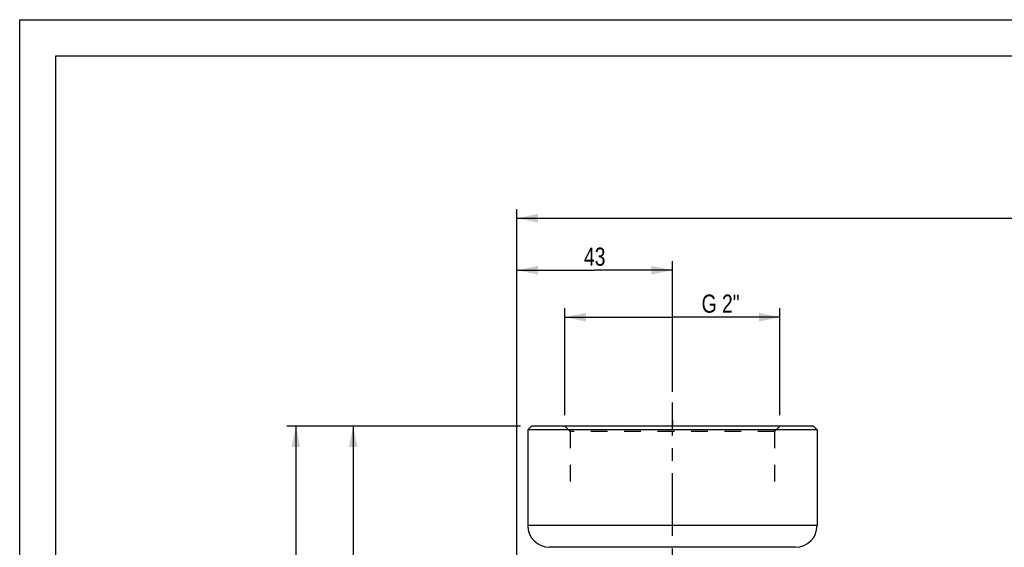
# Model space of a CAD drawing. Header units: millimetres. Extents: x 0 to 841, y 0 to 594.
# Tile 5 of 10: x 0 to 272, y 448 to 594. Entities that reach past the tile are written whole.
import ezdxf

# ---------------------------------------------------------------- set-up
doc = ezdxf.new("R2010")
doc.units = ezdxf.units.MM
doc.header["$LTSCALE"] = 46.2
doc.linetypes.add('CENTER', pattern=[0.6, 0.375, -0.075, 0.075, -0.075])
doc.linetypes.add('HIDDEN', pattern=[0.2, 0.1, -0.1])
doc.layers.get('0').update_dxf_attribs({"linetype": 'CONTINUOUS'})
for name, color, linetype in [('ASSI', 7, 'CONTINUOUS'), ('CURVE', 7, 'CONTINUOUS'), ('GEOM', 7, 'CONTINUOUS'), ('QUOTE', 7, 'CONTINUOUS')]:
    doc.layers.add(name, color=color, linetype=linetype)
doc.styles.get("Standard").update_dxf_attribs({"font": 'txt', "width": 0.8})
doc.dimstyles.new('DIMSTYLE_1', dxfattribs={"dimtxt": 5, "dimasz": 5.8, "dimexe": 1.25, "dimexo": 1.5, "dimtad": 1, "dimdec": 3, "dimdsep": 46, "dimtxsty": 'Standard', "dimblk": '_FILLED', "dimblk1": '_FILLED', "dimblk2": '_FILLED', "dimcen": 0.09, "dimadec": 3, "dimazin": 2, "dimtp": 0.3, "dimtm": 0.3, "dimtfac": 1, "dimtdec": 3, "dimtofl": 0, "dimtmove": 0, "dimatfit": 3, "dimldrblk": '_FILLED', "dimfxl": 1, "dimtolj": 1, "dimarcsym": 0})
doc.dimstyles.new('DIMSTYLE_2', dxfattribs={"dimtxt": 5, "dimasz": 5.8, "dimexe": 1.25, "dimexo": 1.5, "dimtad": 1, "dimdec": 3, "dimdsep": 46, "dimtxsty": 'Standard', "dimblk": '_FILLED', "dimblk1": '_FILLED', "dimblk2": '_FILLED', "dimcen": 0.09, "dimadec": 3, "dimazin": 2, "dimtp": 0.5, "dimtm": 0.5, "dimtfac": 1, "dimtdec": 3, "dimtofl": 0, "dimtmove": 0, "dimatfit": 3, "dimldrblk": '_FILLED', "dimfxl": 1, "dimtolj": 1, "dimarcsym": 0})
doc.dimstyles.new('DIMSTYLE_3', dxfattribs={"dimtxt": 5, "dimasz": 5.8, "dimexe": 1.25, "dimexo": 1.5, "dimtad": 1, "dimdec": 0, "dimdsep": 46, "dimtxsty": 'Standard', "dimblk": '_FILLED', "dimblk1": '_FILLED', "dimblk2": '_FILLED', "dimcen": 0.09, "dimadec": 0, "dimazin": 2, "dimtp": 0.5, "dimtm": 0.5, "dimtfac": 1, "dimtdec": 0, "dimtofl": 0, "dimtmove": 0, "dimatfit": 3, "dimldrblk": '_FILLED', "dimfxl": 1, "dimtolj": 1, "dimarcsym": 0})

# ---------------------------------------------------------------- blocks, each defined once
blk = doc.blocks.new('_FILLED')
at = {"color": 0, "linetype": 'ByBlock'}
blk.add_solid([(0, 0), (-1, 0.207), (-1, -0.207)], dxfattribs=at)
blk = doc.blocks.new('*D3')
at = {"layer": 'QUOTE', "color": 2, "linetype": 'Continuous'}
for p, q in [((138.55, 481.67), (89.73, 481.67)), ((92.23, 481.67), (92.23, 406.67)), ((92.23, 331.67), (92.23, 406.67)), ((128.55, 331.67), (89.73, 331.67))]:
    blk.add_line(p, q, dxfattribs=at)
at = {"layer": 'QUOTE', "color": 2, "linetype": 'Continuous', "xscale": 5.8, "yscale": 5.8, "zscale": 5.8}
for p, rotation in [((92.23, 481.67), 90), ((92.23, 331.67), 270)]:
    blk.add_blockref('_FILLED', p, dxfattribs=dict(at, rotation=rotation))
at = {"layer": 'QUOTE', "color": 2, "linetype": 'Continuous', "insert": (85.98, 406.67), "char_height": 5, "width": 15.5357, "attachment_point": 2, "rotation": 90, "line_spacing_factor": 0.9}
blk.add_mtext('150', dxfattribs=at)
blk = doc.blocks.new('*D4')
at = {"layer": 'QUOTE', "color": 2, "linetype": 'Continuous'}
for p, q in [((137.55, 373.76), (137.55, 541.62)), ((453.85, 392.88), (453.85, 541.62)), ((137.55, 539.12), (295.7, 539.12)), ((453.85, 539.12), (295.7, 539.12))]:
    blk.add_line(p, q, dxfattribs=at)
at = {"layer": 'QUOTE', "color": 2, "linetype": 'Continuous', "xscale": 5.8, "yscale": 5.8, "zscale": 5.8, "rotation": 180}
blk.add_blockref('_FILLED', (137.55, 539.12), dxfattribs=at)
at = {"layer": 'QUOTE', "color": 2, "linetype": 'Continuous', "xscale": 5.8, "yscale": 5.8, "zscale": 5.8}
blk.add_blockref('_FILLED', (453.85, 539.12), dxfattribs=at)
at = {"layer": 'QUOTE', "color": 2, "linetype": 'Continuous', "insert": (295.7, 545.37), "char_height": 5, "width": 15.5357, "attachment_point": 2, "line_spacing_factor": 0.9}
blk.add_mtext('316', dxfattribs=at)
blk = doc.blocks.new('*D5')
at = {"layer": 'QUOTE', "color": 2, "linetype": 'Continuous'}
for p, q in [((137.55, 373.76), (137.55, 527.26)), ((180.55, 491.17), (180.55, 527.26)), ((137.55, 524.76), (159.05, 524.76)), ((180.55, 524.76), (159.05, 524.76))]:
    blk.add_line(p, q, dxfattribs=at)
at = {"layer": 'QUOTE', "color": 2, "linetype": 'Continuous', "xscale": 5.8, "yscale": 5.8, "zscale": 5.8, "rotation": 180}
blk.add_blockref('_FILLED', (137.55, 524.76), dxfattribs=at)
at = {"layer": 'QUOTE', "color": 2, "linetype": 'Continuous', "xscale": 5.8, "yscale": 5.8, "zscale": 5.8}
blk.add_blockref('_FILLED', (180.55, 524.76), dxfattribs=at)
at = {"layer": 'QUOTE', "color": 2, "linetype": 'Continuous', "insert": (159.05, 531.01), "char_height": 5, "width": 11.25, "attachment_point": 2, "line_spacing_factor": 0.9}
blk.add_mtext('43', dxfattribs=at)
blk = doc.blocks.new('*D22')
at = {"layer": 'QUOTE', "color": 2, "linetype": 'Continuous'}
for p, q in [((150.8, 513.02), (150.8, 514.27)), ((150.8, 484.67), (150.8, 513.02)), ((210.3, 513.02), (210.3, 514.27)), ((210.3, 484.67), (210.3, 513.02)), ((150.8, 511.77), (180.55, 511.77)), ((210.3, 511.77), (180.55, 511.77))]:
    blk.add_line(p, q, dxfattribs=at)
at = {"layer": 'QUOTE', "color": 2, "linetype": 'Continuous', "xscale": 5.8, "yscale": 5.8, "zscale": 5.8, "rotation": 180}
blk.add_blockref('_FILLED', (150.8, 511.77), dxfattribs=at)
at = {"layer": 'QUOTE', "color": 2, "linetype": 'Continuous', "xscale": 5.8, "yscale": 5.8, "zscale": 5.8}
blk.add_blockref('_FILLED', (210.3, 511.77), dxfattribs=at)
at = {"layer": 'QUOTE', "color": 2, "linetype": 'Continuous', "insert": (193.88, 518.02), "char_height": 5, "width": 22.5, "attachment_point": 2, "line_spacing_factor": 0.9}
blk.add_mtext('G 2"', dxfattribs=at)
blk = doc.blocks.new('*D23')
at = {"layer": 'QUOTE', "color": 2, "linetype": 'Continuous'}
for p, q in [((138.55, 481.67), (73.88, 481.67)), ((76.38, 481.67), (76.38, 358.17)), ((76.38, 234.67), (76.38, 358.17)), ((199.05, 234.67), (73.88, 234.67))]:
    blk.add_line(p, q, dxfattribs=at)
at = {"layer": 'QUOTE', "color": 2, "linetype": 'Continuous', "xscale": 5.8, "yscale": 5.8, "zscale": 5.8}
for p, rotation in [((76.38, 481.67), 90), ((76.38, 234.67), 270)]:
    blk.add_blockref('_FILLED', p, dxfattribs=dict(at, rotation=rotation))
at = {"layer": 'QUOTE', "color": 2, "linetype": 'Continuous', "insert": (70.13, 358.72), "char_height": 5, "width": 17.6786, "attachment_point": 2, "rotation": 90, "line_spacing_factor": 0.9}
blk.add_mtext('247', dxfattribs=at)

msp = doc.modelspace()

# ---------------------------------------------------------------- linework, layer by layer
at = {"color": 7, "linetype": 'Continuous'}
for p, q in [((0, 0), (0, 594)), ((0, 594), (840, 594)), ((10, 10), (10, 584)), ((10, 584), (830, 584))]:
    msp.add_line(p, q, dxfattribs=at)
at = {"layer": 'ASSI', "color": 2, "linetype": 'CENTER'}
msp.add_line((180.5521, 423.5942), (180.5521, 488.1747), dxfattribs=at)
at = {"layer": 'CURVE', "color": 40, "linetype": 'Continuous'}
msp.add_line((180.5521, 483.1747), (180.5554, 481.6926), dxfattribs=at)
at = {"layer": 'GEOM', "color": 7, "linetype": 'Continuous'}
for p, q in [((140.5521, 480.6747), (141.5521, 481.6747)), ((140.5521, 480.6747), (140.5521, 454.1747)), ((220.5521, 480.6747), (140.5521, 480.6747)), ((219.5521, 481.6747), (141.5521, 481.6747)), ((220.5521, 480.6747), (219.5521, 481.6747)), ((220.5521, 480.6747), (220.5521, 454.1747)), ((214.5521, 448.1747), (146.5521, 448.1747))]:
    msp.add_line(p, q, dxfattribs=at)
at = {"layer": 'GEOM', "color": 8, "linetype": 'HIDDEN'}
for p, q in [((152.3021, 480.1747), (150.8021, 481.6747)), ((152.3021, 480.1747), (152.3021, 461.6747)), ((208.8021, 480.1747), (152.3021, 480.1747)), ((208.8021, 480.1747), (210.3021, 481.6747)), ((208.8021, 480.1747), (208.8021, 461.6747))]:
    msp.add_line(p, q, dxfattribs=at)
at = {"layer": 'GEOM', "color": 9, "linetype": 'Continuous'}
msp.add_line((220.5521, 454.1747), (140.5521, 454.1747), dxfattribs=at)
at = {"layer": 'GEOM', "color": 7, "linetype": 'Continuous'}
for centre, start, end in [((146.5521, 454.1747), 180, 270), ((214.5521, 454.1747), 270, 360)]:
    msp.add_arc(centre, 6, start, end, dxfattribs=at)

# ---------------------------------------------------------------- dimensions: what is measured, and where the dimension line sits
at = {"layer": 'QUOTE', "color": 2, "linetype": 'Continuous'}
for base, p1, p2, angle, dimstyle, picture, middle in [((137.5521, 539.1176), (453.8521, 391.3821), (137.5521, 372.2622), 180, 'DIMSTYLE_3', '*D4', (294.9878, 539.1176)), ((137.5521, 524.764), (180.5521, 489.6747), (137.5521, 372.2622), 180, 'DIMSTYLE_1', '*D5', (158.3378, 524.764)), ((76.3752, 234.6747), (140.0521, 481.6747), (200.5521, 234.6747), 270, 'DIMSTYLE_2', '*D23', (76.3752, 358.008)), ((92.2322, 481.6747), (130.0521, 331.6747), (140.0521, 481.6747), 90, 'DIMSTYLE_2', '*D3', (92.2322, 405.9604))]:
    dim = msp.add_linear_dim(base=base, p1=p1, p2=p2, angle=angle, dimstyle=dimstyle, dxfattribs=at)
    dim.commit()
    dim.dimension.update_dxf_attribs({"geometry": picture, "text_midpoint": middle, "dimtype": 160})
dim = msp.add_linear_dim(base=(150.8021, 511.7747), p1=(210.3021, 483.1747), p2=(150.8021, 483.1747), angle=180, text='<>G 2"', dimstyle='DIMSTYLE_1', dxfattribs=at)
dim.commit()
dim.dimension.update_dxf_attribs({"geometry": '*D22', "text_midpoint": (193.1683, 511.7747), "dimtype": 160})

doc.saveas('drawing.dxf')
